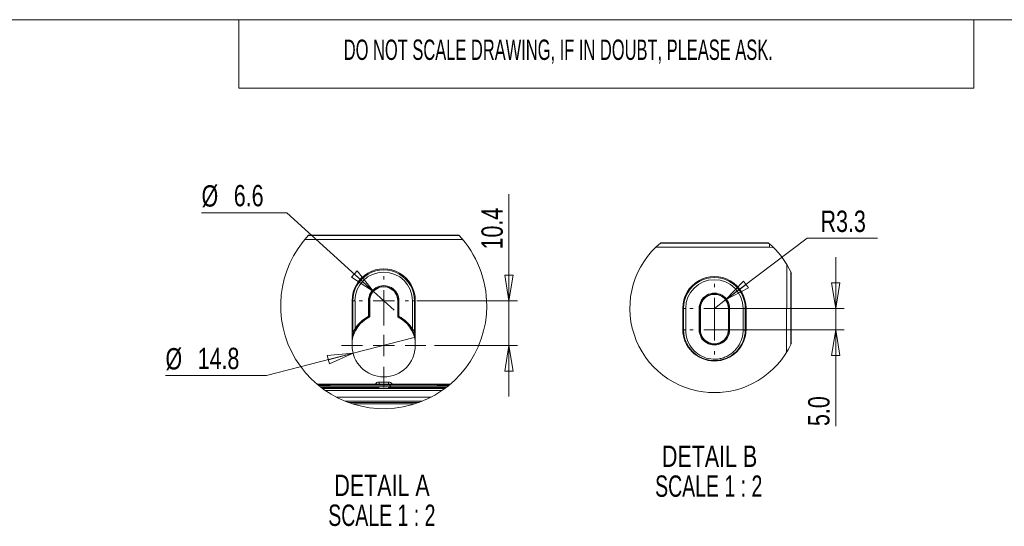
# Model space of a CAD drawing. Header units: millimetres. Extents: x 0 to 2100, y 0 to 1485.
# Tile 79 of 123: x 707 to 1283, y 1154 to 1450. Entities that reach past the tile are written whole.
import ezdxf

# ---------------------------------------------------------------- set-up
doc = ezdxf.new("R2010")
doc.units = ezdxf.units.MM
doc.header["$LTSCALE"] = 5
doc.styles.add('SLDTEXTSTYLE0', font='TXT', dxfattribs={"width": 0.605})
doc.styles.add('SLDTEXTSTYLE1', font='TXT', dxfattribs={"width": 0.75})
doc.styles.add('SLDTEXTSTYLE2', font='TXT', dxfattribs={"width": 0.681818})
doc.dimstyles.new('SLDDIMSTYLE3', dxfattribs={"dimtxt": 12.5, "dimasz": 15, "dimexe": 0, "dimexo": 0.0625, "dimgap": 3.125, "dimtad": 0, "dimtih": 1, "dimtoh": 1, "dimdec": 1, "dimlfac": 0.4, "dimrnd": 1e-09, "dimzin": 12, "dimdsep": 46, "dimtxsty": 'SLDTEXTSTYLE1', "dimblk1": 'NONE', "dimblk2": 'CLOSED', "dimsah": 1, "dimcen": 0, "dimadec": 0, "dimazin": 3, "dimtfac": 1, "dimtmove": 0, "dimatfit": 3, "dimldrblk": 'NONE', "dimfxl": 0, "dimfrac": 2, "dimtolj": 1, "dimtzin": 12, "dimarcsym": 0})
doc.dimstyles.new('SLDDIMSTYLE4', dxfattribs={"dimtxt": 12.5, "dimasz": 15, "dimexe": 0, "dimexo": 0.0625, "dimgap": 3.125, "dimtad": 1, "dimdec": 1, "dimlfac": 0.4, "dimrnd": 1e-09, "dimzin": 12, "dimdsep": 46, "dimtxsty": 'SLDTEXTSTYLE1', "dimblk1": 'CLOSED', "dimblk2": 'CLOSED', "dimsah": 1, "dimcen": 0.09, "dimadec": 0, "dimazin": 3, "dimtfac": 1, "dimtmove": 0, "dimatfit": 0, "dimldrblk": 'CLOSED', "dimfxl": 0, "dimfrac": 2, "dimtolj": 1, "dimtzin": 12, "dimarcsym": 0})
doc.dimstyles.new('SLDDIMSTYLE5', dxfattribs={"dimtxt": 12.5, "dimasz": 15, "dimexe": 0, "dimexo": 0.0625, "dimgap": 3.125, "dimtad": 0, "dimtih": 1, "dimtoh": 1, "dimdec": 1, "dimlfac": 0.4, "dimrnd": 1e-09, "dimzin": 12, "dimdsep": 46, "dimtxsty": 'SLDTEXTSTYLE1', "dimblk1": 'CLOSED', "dimblk2": 'CLOSED', "dimsah": 1, "dimcen": 0, "dimadec": 0, "dimazin": 3, "dimtfac": 1, "dimtofl": 0, "dimtmove": 0, "dimatfit": 3, "dimldrblk": 'CLOSED', "dimfxl": 0, "dimfrac": 2, "dimtolj": 1, "dimtzin": 12, "dimarcsym": 0})
doc.dimstyles.new('SLDDIMSTYLE6', dxfattribs={"dimtxt": 12.5, "dimasz": 15, "dimexe": 0, "dimexo": 0.0625, "dimgap": 3.125, "dimtad": 1, "dimdec": 1, "dimlfac": 0.4, "dimrnd": 1e-09, "dimzin": 4, "dimdsep": 46, "dimtxsty": 'SLDTEXTSTYLE1', "dimblk1": 'CLOSED', "dimblk2": 'CLOSED', "dimsah": 1, "dimcen": 0.09, "dimadec": 0, "dimazin": 1, "dimtfac": 1, "dimtmove": 0, "dimatfit": 0, "dimldrblk": 'CLOSED', "dimfxl": 0, "dimfrac": 2, "dimtolj": 1, "dimtzin": 12, "dimarcsym": 0})

# ---------------------------------------------------------------- blocks, each defined once
blk = doc.blocks.new('_CLOSED')
at = {"color": 0, "linetype": 'ByBlock', "lineweight": -2}
for p, q in [((-1, 0.166667), (0, 0)), ((-1, 0.166667), (-1, -0.166667)), ((0, 0), (-1, -0.166667)), ((0, 0), (-1, 0))]:
    blk.add_line(p, q, dxfattribs=at)
blk = doc.blocks.new('_D_19')
at = {"color": 7, "linetype": 'Continuous', "lineweight": 0}
for p, q in [((937.75, 1264.05), (901.98, 1254.81)), ((901.98, 1254.81), (851.29, 1241.73)), ((851.29, 1241.73), (792.18, 1241.73))]:
    blk.add_line(p, q, dxfattribs=at)
at = {"color": 7, "linetype": 'Continuous', "lineweight": 0, "xscale": 15, "yscale": 15, "rotation": 14.47393784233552}
blk.add_blockref('_CLOSED', (901.98, 1254.81, -328.13), dxfattribs=at)
at = {"color": 7, "linetype": 'Continuous', "lineweight": 0, "char_height": 12.5, "attachment_point": 1, "style": 'SLDTEXTSTYLE1'}
for s, insert in [('%%c', (792.18, 1257.84)), ('14.8', (811.03, 1258.03))]:
    blk.add_mtext(s, dxfattribs=dict(at, insert=insert))
blk = doc.blocks.new('_NONE')
blk = doc.blocks.new('_D_20')
at = {"color": 7, "linetype": 'Continuous', "lineweight": 0}
for p, q in [((863.17, 1337.01), (813.29, 1337.01)), ((913.79, 1291.02), (863.17, 1337.01)), ((925.94, 1279.98), (913.79, 1291.02))]:
    blk.add_line(p, q, dxfattribs=at)
at = {"color": 7, "linetype": 'Continuous', "lineweight": 0, "xscale": 15, "yscale": 15, "rotation": 317.7419402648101}
blk.add_blockref('_CLOSED', (913.79, 1291.02, -328.13), dxfattribs=at)
at = {"color": 7, "linetype": 'Continuous', "lineweight": 0, "char_height": 12.5, "attachment_point": 1, "style": 'SLDTEXTSTYLE1'}
for s, insert in [('%%c', (813.29, 1353.13)), ('6.6', (832.14, 1353.32))]:
    blk.add_mtext(s, dxfattribs=dict(at, insert=insert))
blk = doc.blocks.new('_D_21')
at = {"color": 7, "linetype": 'Continuous', "lineweight": 0}
for p, q in [((993.13, 1285.5), (993.13, 1347.88)), ((939.32, 1285.5), (998.13, 1285.5)), ((993.13, 1285.5), (993.13, 1259.43)), ((949.59, 1259.43), (998.13, 1259.43)), ((993.13, 1259.43), (993.13, 1229.43))]:
    blk.add_line(p, q, dxfattribs=at)
at = {"color": 7, "linetype": 'Continuous', "lineweight": 0, "xscale": 15, "yscale": 15}
for p, rotation in [((993.13, 1285.5, -328.13), 270.0000000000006), ((993.13, 1259.43, -328.13), 90.00000000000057)]:
    blk.add_blockref('_CLOSED', p, dxfattribs=dict(at, rotation=rotation))
at = {"color": 7, "linetype": 'Continuous', "lineweight": 0, "insert": (977.02, 1315.56), "char_height": 12.5, "attachment_point": 1, "rotation": 90, "style": 'SLDTEXTSTYLE1'}
blk.add_mtext('10.4', dxfattribs=at)
blk = doc.blocks.new('SW_NOTE_2')
at = {"color": 0, "linetype": 'Continuous', "lineweight": 0, "char_height": 12.5, "attachment_point": 2}
for s, insert, style in [('DETAIL A', (33.59, 16.11), 'SLDTEXTSTYLE1'), ('SCALE 1 : 2', (33.49, -1.39), 'SLDTEXTSTYLE2')]:
    blk.add_mtext(s, dxfattribs=dict(at, insert=insert, style=style))
blk = doc.blocks.new('SW_CENTERMARKSYMBOL_0')
at = {"color": 0, "linetype": 'Continuous', "lineweight": 0}
for p, q in [((0, 12.5), (0, 24.72)), ((0, 0), (0, 6.25)), ((-12.5, 0), (-24.72, 0)), ((0, 0), (-6.25, 0)), ((0, 0), (0, -6.25)), ((0, 0), (6.25, 0)), ((12.5, 0), (24.72, 0)), ((0, -12.5), (0, -24.72))]:
    blk.add_line(p, q, dxfattribs=at)
blk = doc.blocks.new('SW_CENTERMARKSYMBOL_1')
at = {"color": 0, "linetype": 'Continuous', "lineweight": 0}
for p, q in [((0, 12.5), (0, 14.46)), ((0, 0), (0, 6.25)), ((-12.5, 0), (-14.46, 0)), ((0, 0), (-6.25, 0)), ((0, 0), (0, -6.25)), ((0, 0), (6.25, 0)), ((12.5, 0), (14.46, 0)), ((0, -12.5), (0, -14.46))]:
    blk.add_line(p, q, dxfattribs=at)
blk = doc.blocks.new('_D_22')
at = {"color": 7, "linetype": 'Continuous', "lineweight": 0}
for p, q in [((1119.85, 1286.02), (1167.51, 1322.17)), ((1167.51, 1322.17), (1208.66, 1322.17)), ((1113.32, 1281.06), (1119.85, 1286.02))]:
    blk.add_line(p, q, dxfattribs=at)
at = {"color": 7, "linetype": 'Continuous', "lineweight": 0, "xscale": 15, "yscale": 15, "rotation": 217.1851930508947}
blk.add_blockref('_CLOSED', (1119.85, 1286.02, -328.13), dxfattribs=at)
at = {"color": 7, "linetype": 'Continuous', "lineweight": 0, "insert": (1175.44, 1338.29), "char_height": 12.5, "attachment_point": 1, "style": 'SLDTEXTSTYLE1'}
blk.add_mtext('R3.3', dxfattribs=at)
blk = doc.blocks.new('_D_23')
at = {"color": 7, "linetype": 'Continuous', "lineweight": 0}
for p, q in [((1184.26, 1281.06), (1184.26, 1311.06)), ((1118.32, 1281.06), (1189.26, 1281.06)), ((1184.26, 1268.56), (1184.26, 1281.06)), ((1118.32, 1268.56), (1189.26, 1268.56)), ((1184.26, 1268.56), (1184.26, 1212.23))]:
    blk.add_line(p, q, dxfattribs=at)
at = {"color": 7, "linetype": 'Continuous', "lineweight": 0, "xscale": 15, "yscale": 15}
for p, rotation in [((1184.26, 1281.06, -328.13), 270.0000000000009), ((1184.26, 1268.56, -328.13), 90.00000000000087)]:
    blk.add_blockref('_CLOSED', p, dxfattribs=dict(at, rotation=rotation))
at = {"color": 7, "linetype": 'Continuous', "lineweight": 0, "insert": (1168.15, 1212.23), "char_height": 12.5, "attachment_point": 1, "rotation": 90, "style": 'SLDTEXTSTYLE1'}
blk.add_mtext('5.0', dxfattribs=at)
blk = doc.blocks.new('SW_NOTE_3')
at = {"color": 0, "linetype": 'Continuous', "lineweight": 0, "char_height": 12.5, "attachment_point": 2}
for s, insert, style in [('DETAIL B', (32.62, 16.11), 'SLDTEXTSTYLE1'), ('SCALE 1 : 2', (32.11, -1.39), 'SLDTEXTSTYLE2')]:
    blk.add_mtext(s, dxfattribs=dict(at, insert=insert, style=style))
blk = doc.blocks.new('SW_CENTERMARKSYMBOL_2')
at = {"color": 0, "linetype": 'Continuous', "lineweight": 0}
for p, q in [((0, 12.5), (0, 14.46)), ((0, 0), (0, 6.25)), ((-12.5, 0), (-14.46, 0)), ((0, 0), (-6.25, 0)), ((0, 0), (0, -6.25)), ((0, 0), (6.25, 0)), ((12.5, 0), (14.46, 0)), ((0, -12.5), (0, -14.46))]:
    blk.add_line(p, q, dxfattribs=at)
blk = doc.blocks.new('SW_CENTERMARKSYMBOL_3')
at = {"color": 0, "linetype": 'Continuous', "lineweight": 0}
for p, q in [((0, 12.5), (0, 14.46)), ((0, 0), (0, 6.25)), ((-12.5, 0), (-14.46, 0)), ((0, 0), (-6.25, 0)), ((0, 0), (0, -6.25)), ((0, 0), (6.25, 0)), ((12.5, 0), (14.46, 0)), ((0, -12.5), (0, -14.46))]:
    blk.add_line(p, q, dxfattribs=at)

msp = doc.modelspace()

# ---------------------------------------------------------------- linework, layer by layer
at = {"color": 7, "linetype": 'Continuous', "lineweight": 0}
for p, q in [((2065, 1450), (35, 1450)), ((835, 1450), (835, 1410)), ((1265, 1450), (1265, 1410)), ((1265, 1410), (835, 1410))]:
    msp.add_line(p, q, dxfattribs=at)
at = {"color": 7, "linetype": 'Continuous', "lineweight": 15}
for p, q in [((966.06, 1321.35), (873.66, 1321.35)), ((875.76, 1323.72), (963.97, 1323.72)), ((963.77, 1323.93), (875.95, 1323.93)), ((1081.7, 1319.28), (1144.93, 1319.28)), ((1144.68, 1319.49), (1081.95, 1319.49)), ((1145.61, 1316.91), (1079.05, 1316.91)), ((1145.61, 1316.91), (1145.61, 1318.71)), ((1155.58, 1255.52), (1155.6, 1306.9)), ((1158.1, 1302.24), (1158.08, 1260.17)), ((1158.32, 1260.68), (1158.32, 1301.77)), ((901.38, 1285.67), (901.39, 1259.42)), ((901.8, 1285.5), (901.81, 1272.86)), ((901.8, 1285.5), (901.81, 1285.5)), ((901.81, 1272.86), (901.81, 1285.5)), ((901.81, 1285.5), (903.06, 1285.5)), ((903.06, 1285.5), (903.06, 1268.96)), ((910.96, 1276.49), (910.96, 1285.5)), ((910.96, 1285.5), (911.46, 1285.5)), ((911.46, 1285.5), (911.46, 1276.49)), ((911.66, 1285.5), (911.46, 1285.5)), ((911.66, 1276.37), (911.66, 1285.5)), ((928.07, 1285.5), (928.07, 1276.37)), ((928.07, 1285.5), (928.27, 1285.5)), ((928.27, 1276.49), (928.27, 1285.5)), ((928.77, 1285.5), (928.27, 1285.5)), ((928.77, 1285.5), (928.77, 1276.49)), ((936.67, 1285.5), (937.92, 1285.5)), ((936.67, 1268.96), (936.67, 1285.5)), ((937.92, 1272.86), (937.93, 1285.5)), ((937.92, 1285.5), (937.92, 1272.86)), ((937.93, 1285.5), (937.92, 1285.5)), ((938.34, 1259.42), (938.35, 1285.67)), ((1094.83, 1281.23), (1094.84, 1268.73)), ((1095.25, 1281.06), (1095.26, 1268.56)), ((1095.25, 1281.06), (1095.26, 1281.06)), ((1095.26, 1268.56), (1095.26, 1281.06)), ((1095.26, 1281.06), (1096.51, 1281.06)), ((1096.51, 1281.06), (1096.51, 1268.56)), ((1104.41, 1268.56), (1104.41, 1281.06)), ((1104.41, 1281.06), (1104.91, 1281.06)), ((1104.91, 1281.06), (1104.91, 1268.56)), ((1105.11, 1281.06), (1104.91, 1281.06)), ((1105.11, 1268.56), (1105.11, 1281.06)), ((1121.52, 1281.06), (1121.52, 1268.56)), ((1121.52, 1281.06), (1121.72, 1281.06)), ((1121.72, 1268.56), (1121.72, 1281.06)), ((1121.72, 1281.06), (1122.22, 1281.06)), ((1122.22, 1281.06), (1122.22, 1268.56)), ((1130.12, 1268.56), (1130.12, 1281.06)), ((1130.12, 1281.06), (1131.37, 1281.06)), ((1131.37, 1268.56), (1131.38, 1281.06)), ((1131.37, 1281.06), (1131.37, 1268.56)), ((1131.38, 1281.06), (1131.37, 1281.06)), ((1131.8, 1268.73), (1131.8, 1281.23)), ((910.96, 1276.49), (911.46, 1276.49)), ((911.46, 1276.49), (911.66, 1276.37)), ((928.07, 1276.37), (928.27, 1276.49)), ((928.27, 1276.49), (928.77, 1276.49)), ((1095.26, 1268.56), (1095.26, 1268.42)), ((1095.26, 1268.56), (1096.51, 1268.56)), ((1095.26, 1268.56), (1095.26, 1268.56)), ((1104.41, 1268.56), (1104.91, 1268.56)), ((1105.11, 1268.56), (1104.91, 1268.56)), ((1121.52, 1268.56), (1121.72, 1268.56)), ((1121.72, 1268.56), (1122.22, 1268.56)), ((1130.12, 1268.56), (1131.37, 1268.56)), ((1131.37, 1268.42), (1131.37, 1268.56)), ((1131.37, 1268.56), (1131.37, 1268.56)), ((881.5, 1236.17), (882.97, 1236.14)), ((887.77, 1236.17), (882.7, 1236.24)), ((882.93, 1235.13), (882.8, 1235.12)), ((882.93, 1235.03), (887.82, 1235.1)), ((916.81, 1234.45), (917.01, 1234.46)), ((916.84, 1234.36), (916.84, 1234.36)), ((916.86, 1234.64), (916.86, 1234.64)), ((916.91, 1236.31), (917.1, 1236.33)), ((916.94, 1236.22), (916.94, 1236.22)), ((917.01, 1234.46), (917, 1234.37)), ((917.02, 1234.75), (917.02, 1234.66)), ((917.04, 1235.03), (917.03, 1234.94)), ((917.1, 1236.33), (917.1, 1236.23)), ((917.12, 1236.61), (917.11, 1236.52)), ((917.13, 1236.77), (917.13, 1237.95)), ((917.13, 1237.95), (922.6, 1237.95)), ((917.13, 1236.77), (917.13, 1236.75)), ((922.6, 1236.77), (917.13, 1236.77)), ((922.6, 1236.77), (922.6, 1237.95)), ((922.6, 1236.75), (922.6, 1236.77)), ((922.61, 1236.52), (922.61, 1236.61)), ((922.63, 1236.23), (922.62, 1236.33)), ((922.7, 1234.94), (922.69, 1235.03)), ((922.77, 1236.75), (922.7, 1236.75)), ((922.71, 1234.66), (922.71, 1234.75)), ((922.73, 1234.37), (922.72, 1234.46)), ((951.91, 1235.1), (956.8, 1235.03)), ((957.03, 1236.24), (951.96, 1236.17)), ((956.75, 1236.14), (958.23, 1236.17)), ((956.93, 1235.12), (956.8, 1235.13)), ((899.13, 1226.06), (940.59, 1226.06)), ((940.54, 1226.04), (899.18, 1226.04)), ((901.72, 1225.18), (938.01, 1225.18))]:
    msp.add_line(p, q, dxfattribs=at)
at = {"color": 8, "linetype": 'Continuous', "lineweight": 15}
for p, q in [((901.39, 1265.19), (902.12, 1267.12)), ((937.61, 1267.12), (938.34, 1265.19)), ((917, 1234.37), (916.84, 1234.36)), ((917.02, 1234.66), (916.86, 1234.65)), ((917.03, 1234.94), (916.87, 1234.93)), ((922.76, 1236.51), (922.61, 1236.52)), ((922.78, 1236.23), (922.63, 1236.23)), ((923.05, 1234.92), (922.7, 1234.94)), ((923.11, 1234.64), (922.71, 1234.66)), ((923.15, 1234.35), (922.73, 1234.37)), ((1109.92, 1231.88), (1116.71, 1231.88))]:
    msp.add_line(p, q, dxfattribs=at)
at = {"color": 7, "linetype": 'Continuous', "lineweight": 15, "flags": 128}
for points in [[(1147.88, 1316.61), (1147.56, 1316.71), (1145.61, 1316.91)], [(910.96, 1276.49), (911, 1276.41), (911.04, 1276.33), (911.08, 1276.25), (911.12, 1276.18), (911.15, 1276.13), (911.17, 1276.09), (911.18, 1276.06), (911.19, 1276.05)], [(928.54, 1276.05), (928.55, 1276.06), (928.56, 1276.09), (928.58, 1276.13), (928.61, 1276.18), (928.64, 1276.25), (928.68, 1276.33), (928.73, 1276.41), (928.77, 1276.49)], [(903.06, 1268.96), (903.14, 1268.91), (903.22, 1268.86), (903.3, 1268.82), (903.36, 1268.78), (903.42, 1268.75), (903.46, 1268.73), (903.48, 1268.71), (903.49, 1268.71)], [(936.24, 1268.71), (936.25, 1268.71), (936.27, 1268.73), (936.31, 1268.75), (936.36, 1268.78), (936.43, 1268.82), (936.5, 1268.86), (936.59, 1268.91), (936.67, 1268.96)], [(1095.26, 1268.42), (1095.29, 1268.42), (1095.36, 1268.42), (1095.47, 1268.42), (1095.63, 1268.42), (1095.82, 1268.43), (1096.03, 1268.43), (1096.27, 1268.43), (1096.51, 1268.43)], [(1130.12, 1268.43), (1130.36, 1268.43), (1130.6, 1268.43), (1130.81, 1268.43), (1131, 1268.42), (1131.16, 1268.42), (1131.27, 1268.42), (1131.35, 1268.42), (1131.37, 1268.42)], [(914.73, 1236.73), (902.37, 1236.72), (890.17, 1236.7), (880.89, 1236.68)], [(880.94, 1236.64), (882.47, 1236.64), (894.84, 1236.67), (907.5, 1236.69)], [(882.86, 1236.38), (881.28, 1236.38), (881.25, 1236.38)], [(909.36, 1236.44), (900.31, 1236.43), (891.44, 1236.41), (882.86, 1236.38)], [(883.11, 1234.89), (891.4, 1234.86), (900.24, 1234.84), (909.28, 1234.82)], [(907.38, 1234.58), (894.78, 1234.6), (883.45, 1234.62)], [(883.51, 1234.58), (887.38, 1234.57), (898.12, 1234.55), (909.02, 1234.54)], [(907.56, 1234.3), (893.75, 1234.31), (883.84, 1234.33)], [(887.25, 1236.36), (893.73, 1236.38), (900.37, 1236.39), (907.12, 1236.4)], [(907.03, 1234.87), (900.32, 1234.88), (893.72, 1234.89), (887.28, 1234.91)], [(898.8, 1236.13), (897.27, 1236.13), (895.68, 1236.13), (894.1, 1236.13), (892.56, 1236.13), (891.11, 1236.14), (889.81, 1236.15), (888.68, 1236.16), (887.77, 1236.17)], [(887.82, 1235.1), (888.72, 1235.11), (889.84, 1235.12), (891.14, 1235.13), (892.58, 1235.14), (894.11, 1235.14), (895.68, 1235.14), (897.26, 1235.14), (898.79, 1235.14)], [(898.79, 1235.14), (902.38, 1235.13), (906.04, 1235.12), (909.75, 1235.11)], [(909.8, 1236.16), (906.08, 1236.15), (902.41, 1236.14), (898.8, 1236.13)], [(922.61, 1236.61), (922.84, 1236.59), (922.86, 1236.59)], [(958.84, 1236.68), (949.56, 1236.7), (937.36, 1236.72), (925, 1236.73)], [(940.92, 1236.13), (937.32, 1236.14), (933.65, 1236.15), (929.93, 1236.16)], [(929.98, 1235.11), (933.69, 1235.12), (937.35, 1235.13), (940.94, 1235.14)], [(956.87, 1236.38), (948.28, 1236.41), (939.42, 1236.43), (930.37, 1236.44)], [(930.45, 1234.82), (939.48, 1234.84), (948.33, 1234.86), (956.62, 1234.89)], [(930.7, 1234.54), (941.61, 1234.55), (952.35, 1234.57), (956.22, 1234.58)], [(955.88, 1234.33), (945.98, 1234.31), (932.17, 1234.3)], [(932.23, 1236.69), (944.88, 1236.67), (957.26, 1236.64), (958.79, 1236.64)], [(956.28, 1234.62), (944.95, 1234.6), (932.35, 1234.58)], [(932.61, 1236.4), (939.36, 1236.39), (945.99, 1236.38), (952.47, 1236.36)], [(952.44, 1234.91), (946, 1234.89), (939.41, 1234.88), (932.7, 1234.87)], [(951.96, 1236.17), (951.05, 1236.16), (949.92, 1236.15), (948.61, 1236.14), (947.17, 1236.13), (945.63, 1236.13), (944.04, 1236.13), (942.46, 1236.13), (940.92, 1236.13)], [(940.94, 1235.14), (942.47, 1235.14), (944.04, 1235.14), (945.62, 1235.14), (947.15, 1235.14), (948.59, 1235.13), (949.88, 1235.12), (951, 1235.11), (951.91, 1235.1)], [(956.7, 1235.2), (956.81, 1235.2), (957.03, 1235.21)], [(958.48, 1236.38), (958.44, 1236.38), (956.87, 1236.38)]]:
    msp.add_lwpolyline(points, dxfattribs=at)
at = {"color": 8, "linetype": 'Continuous', "lineweight": 15, "flags": 128}
for points in [[(881.51, 1236.28), (881.49, 1236.29), (881.74, 1236.3), (882.31, 1236.32), (882.62, 1236.32)], [(882.59, 1236.06), (882.77, 1236.12), (882.97, 1236.14)], [(882.96, 1235), (882.96, 1235), (883.14, 1234.94)], [(882.97, 1236.14), (883.64, 1236.13), (884.05, 1236.12), (884.19, 1236.1), (884.16, 1236.1)], [(883.68, 1235.19), (884, 1235.18), (884.14, 1235.17), (884.13, 1235.16)], [(916.73, 1234.34), (916.77, 1234.35), (917, 1234.37)], [(916.82, 1236.2), (916.86, 1236.21), (917.1, 1236.23)], [(922.7, 1234.94), (922.93, 1234.92), (922.94, 1234.92)], [(955.54, 1236.1), (955.54, 1236.1), (955.67, 1236.12), (956.08, 1236.13), (956.75, 1236.14)], [(955.61, 1235.16), (955.59, 1235.17), (955.73, 1235.18), (956.14, 1235.19), (956.7, 1235.2)], [(956.59, 1234.94), (956.77, 1235), (956.77, 1235)], [(956.75, 1236.14), (956.96, 1236.12), (957.14, 1236.06)]]:
    msp.add_lwpolyline(points, dxfattribs=at)
at = {"color": 7, "linetype": 'Continuous', "lineweight": 0}
for centre, radius, start, end in [((919.86, 1282.65), 60.27, 136.76718, 0.00002), ((919.86, 1282.65), 60.27, 359.99999, 43.23286), ((1113.32, 1281.23), 49.47, 129.34344, 335.46009), ((1113.32, 1281.23), 49.47, 24.54002, 50.65649)]:
    msp.add_arc(centre, radius, start, end, dxfattribs=at)
at = {"color": 7, "linetype": 'Continuous', "lineweight": 15}
for centre, radius, start, end in [((919.86, 1285.68), 18.49, 359.97378, 180.02622), ((919.86, 1285.51), 18.06, 359.97372, 180.02628), ((919.86, 1285.5), 18.06, 359.99991, 180.00009), ((919.86, 1285.5), 16.81, 0.00011, 179.99989), ((1113.32, 1281.24), 18.49, 359.9738, 180.0262), ((1113.32, 1281.07), 18.06, 359.97373, 180.02627), ((1113.32, 1281.06), 18.06, 359.99991, 180.00009), ((1113.32, 1281.06), 16.81, 0.0001, 179.9999), ((919.86, 1285.5), 8.91, 359.99995, 180.00005), ((919.86, 1285.5), 8.41, 0.0001, 179.9999), ((919.86, 1285.5), 8.21, 359.99981, 180.00019), ((1113.32, 1281.06), 8.91, 359.99994, 180.00006), ((1113.32, 1281.06), 8.41, 0.00011, 179.99989), ((1113.32, 1281.06), 8.21, 359.99983, 180.00017), ((919.86, 1259.25), 18.71, 116.95579, 170.96956), ((919.86, 1259.25), 19.41, 117.32007, 149.99278), ((919.86, 1259.25), 18.91, 117.32007, 149.9928), ((910.96, 1276.49), 0.5, 297.31117, 0.00806), ((928.77, 1276.49), 0.5, 179.99194, 242.68883), ((919.86, 1259.25), 18.71, 9.03064, 63.04401), ((919.86, 1259.25), 18.91, 30.0072, 62.67993), ((919.86, 1259.25), 19.41, 30.0072, 62.67993), ((1345.41, 1273.04), 443.6, 180.02248, 180.70793), ((494.32, 1273.04), 443.6, 359.29207, 359.97752), ((1113.32, 1268.74), 18.48, 180.02613, 359.97387), ((1112.7, 1268.56), 17.44, 179.99259, 180.45097), ((1113.32, 1268.57), 18.06, 180.46905, 359.53095), ((1113.9, 1268.56), 17.39, 180.00797, 180.4358), ((1113.32, 1268.56), 8.91, 179.99996, 0.00004), ((1113.32, 1268.56), 8.41, 180.00011, 359.99989), ((1113.32, 1268.56), 8.21, 179.99983, 0.00017), ((1115.05, 1268.55), 15.07, 359.53133, 0.02491), ((1113.93, 1268.56), 17.44, 359.54903, 0.00741), ((919.86, 1259.43), 18.47, 180.02628, 359.97372), ((882.63, 1255), 18.76, 266.56674, 270.21822), ((881.62, 1302.41), 66.36, 270.01908, 272.19593), ((888.02, 832.5), 403.86, 90.10923, 90.76635), ((881.99, 1168.24), 66.97, 88.55725, 89.40194), ((883, 1253.07), 17.95, 269.77111, 273.61726), ((887.92, 1619.23), 384.32, 269.27131, 269.90452), ((922.71, 1233.5), 1.25, 65.48266, 89.9716), ((922.72, 1233.21), 1.25, 65.52715, 89.96886), ((951.8, 1619.23), 384.32, 270.09548, 270.72869), ((951.14, 738.93), 497.43, 89.38381, 89.84608), ((957.86, 1287.29), 51.24, 267.4133, 270.25443), ((956.78, 1255.63), 20.51, 266.73371, 270.05151), ((957.17, 1251.69), 15.44, 269.47045, 273.98406)]:
    msp.add_arc(centre, radius, start, end, dxfattribs=at)
at = {"color": 8, "linetype": 'Continuous', "lineweight": 15}
for centre, radius, start, end in [((887.2, 1236.04), 0.32, 23.73604, 80.00598), ((887.81, 1234.12), 0.984, 53.47605, 89.33867), ((898.89, 1234.77), 0.385, 106.35789, 162.79421), ((906.84, 1236.14), 0.385, 2.33729, 43.65137), ((907.1, 1236.44), 0.468, 0.76096, 32.93801), ((910.17, 1234.36), 1.01, 152.38201, 182.71041), ((910.36, 1234.63), 0.771, 141.48265, 182.70397), ((917.13, 1235.45), 2.5, 90.00744, 148.93321), ((922.6, 1235.45), 2.5, 31.04997, 89.99483), ((929.37, 1234.63), 0.772, 357.29049, 38.51626), ((929.56, 1234.36), 1.01, 357.28568, 27.61589), ((932.62, 1236.44), 0.468, 147.06199, 179.23904), ((932.89, 1236.14), 0.385, 136.34863, 177.66271), ((940.83, 1234.77), 0.385, 17.20579, 73.64211), ((951.92, 1234.12), 0.984, 90.66133, 126.52395), ((952.53, 1236.04), 0.32, 99.99402, 156.26396), ((956.77, 1215.49), 20.84, 85.94864, 90.78151)]:
    msp.add_arc(centre, radius, start, end, dxfattribs=at)
at = {"color": 7, "linetype": 'Continuous', "lineweight": 15}
for points, knots in [([(911.38, 1275.93), (911.38, 1275.93), (911.37, 1275.94), (911.31, 1275.97), (911.24, 1276.01), (911.19, 1276.05), (911.19, 1276.05)], [0, 0, 0, 0, 0.0435537, 0.2174392, 0.9128705, 1, 1, 1, 1]), ([(911.66, 1276.37), (911.65, 1276.32), (911.64, 1276.2), (911.55, 1276.05), (911.46, 1275.97), (911.4, 1275.93), (911.38, 1275.93)], [0, 0, 0, 0, 0.3064595, 0.6129741, 0.9194479, 1, 1, 1, 1]), ([(928.34, 1275.93), (928.3, 1275.96), (928.2, 1276.02), (928.11, 1276.16), (928.07, 1276.29), (928.07, 1276.36), (928.07, 1276.37)], [0, 0, 0, 0, 0.306473, 0.612962, 0.919535, 1, 1, 1, 1]), ([(928.54, 1276.05), (928.54, 1276.05), (928.52, 1276.04), (928.46, 1276), (928.4, 1275.96), (928.35, 1275.93), (928.34, 1275.93)], [0, 0, 0, 0, 0.043562, 0.217306, 0.912718, 1, 1, 1, 1]), ([(901.84, 1267.56), (901.85, 1267.57), (901.89, 1267.62), (902.04, 1267.8), (902.34, 1268.17), (902.7, 1268.59), (902.97, 1268.87), (903.06, 1268.96)], [0, 0, 0, 0, 0.034484, 0.105577, 0.368392, 0.800923, 1, 1, 1, 1]), ([(902.12, 1267.12), (902.07, 1267.14), (901.98, 1267.2), (901.89, 1267.33), (901.85, 1267.46), (901.84, 1267.53), (901.84, 1267.56)], [0, 0, 0, 0, 0.29145, 0.58256, 0.877019, 1, 1, 1, 1]), ([(902.65, 1267.15), (902.66, 1267.15), (902.68, 1267.17), (902.71, 1267.21), (902.73, 1267.25), (902.75, 1267.27), (902.75, 1267.28), (902.76, 1267.3), (902.8, 1267.38), (902.83, 1267.44), (902.86, 1267.5)], [0, 0, 0, 0, 0.046337, 0.218294, 0.330168, 0.373835, 0.401687, 0.437741, 0.563877, 1, 1, 1, 1]), ([(903.49, 1268.71), (903.33, 1268.43), (903.12, 1268.04), (902.93, 1267.65), (902.88, 1267.54)], [0, 0, 0, 0, 0.732646, 1, 1, 1, 1]), ([(936.79, 1267.67), (936.76, 1267.74), (936.61, 1268.05), (936.42, 1268.39), (936.26, 1268.67), (936.24, 1268.71)], [0, 0, 0, 0, 0.178001, 0.882048, 1, 1, 1, 1]), ([(936.67, 1268.96), (936.81, 1268.81), (937.08, 1268.52), (937.44, 1268.1), (937.69, 1267.8), (937.83, 1267.62), (937.87, 1267.57), (937.89, 1267.56)], [0, 0, 0, 0, 0.336615, 0.631613, 0.894425, 0.965517, 1, 1, 1, 1]), ([(936.87, 1267.5), (936.9, 1267.42), (936.94, 1267.34), (936.99, 1267.26), (937.01, 1267.21), (937.05, 1267.18), (937.07, 1267.15)], [0, 0, 0, 0, 0.609938, 0.649978, 0.718335, 1, 1, 1, 1]), ([(937.89, 1267.56), (937.88, 1267.5), (937.87, 1267.38), (937.78, 1267.24), (937.68, 1267.15), (937.62, 1267.12), (937.61, 1267.12)], [0, 0, 0, 0, 0.3115906, 0.6238881, 0.9224666, 1, 1, 1, 1]), ([(1096.51, 1268.43), (1096.59, 1267.29), (1096.79, 1264.23), (1098.67, 1259.52), (1102.33, 1255.13), (1107.14, 1252.21), (1111.67, 1251.23), (1115.3, 1251.37), (1117.97, 1251.93), (1120.54, 1252.93), (1122.96, 1254.37), (1125.91, 1256.88), (1128.58, 1260.73), (1129.95, 1265.08), (1130.08, 1267.6), (1130.12, 1268.43)], [0, 0, 0, 0, 0.064296, 0.173369, 0.279762, 0.383223, 0.485906, 0.536701, 0.587842, 0.639673, 0.692304, 0.746538, 0.857393, 0.952716, 1, 1, 1, 1]), ([(902.65, 1267.15), (902.64, 1267.14), (902.6, 1267.09), (902.5, 1267.06), (902.38, 1267.04), (902.25, 1267.06), (902.16, 1267.1), (902.12, 1267.12)], [0, 0, 0, 0, 0.092056, 0.309606, 0.52182, 0.751822, 1, 1, 1, 1]), ([(937.08, 1267.16), (937.09, 1267.14), (937.13, 1267.09), (937.22, 1267.06), (937.35, 1267.04), (937.48, 1267.06), (937.57, 1267.1), (937.61, 1267.12)], [0, 0, 0, 0, 0.095543, 0.312258, 0.523656, 0.752775, 1, 1, 1, 1]), ([(881.71, 1235.99), (882.69, 1236), (886.3, 1236.03), (892.8, 1236.07), (901.39, 1236.1), (910.49, 1236.12), (916.71, 1236.13), (919.86, 1236.13)], [0, 0, 0, 0, 0.077193, 0.284013, 0.511015, 0.752012, 1, 1, 1, 1]), ([(957.11, 1235.27), (955.47, 1235.26), (951.1, 1235.22), (943.77, 1235.19), (934.96, 1235.16), (924.94, 1235.14), (914.78, 1235.14), (904.76, 1235.16), (895.95, 1235.19), (888.62, 1235.22), (884.25, 1235.26), (882.62, 1235.27)], [0, 0, 0, 0, 0.065878, 0.17603, 0.295445, 0.420629, 0.579492, 0.704656, 0.824053, 0.934185, 1, 1, 1, 1]), ([(883.9, 1234.29), (884.24, 1234.29), (889.02, 1234.27), (898.31, 1234.26), (911.66, 1234.25), (924.94, 1234.25), (938.18, 1234.26), (948.48, 1234.27), (954.39, 1234.28), (955.83, 1234.29)], [0, 0, 0, 0, 0.014036, 0.199632, 0.38742, 0.570723, 0.753539, 0.939825, 1, 1, 1, 1]), ([(954.11, 1233.05), (953.46, 1233.05), (948.43, 1233.04), (938.87, 1233.03), (925.38, 1233.02), (911.88, 1233.02), (898.61, 1233.03), (889.92, 1233.05), (885.62, 1233.05)], [0, 0, 0, 0, 0.028259, 0.220422, 0.418765, 0.619162, 0.81168, 1, 1, 1, 1]), ([(916.87, 1234.93), (916.73, 1234.93), (916.1, 1234.89), (914.71, 1234.89), (912.55, 1234.87), (909.91, 1234.87), (908.01, 1234.87), (907.03, 1234.87)], [0, 0, 0, 0, 0.04248, 0.193969, 0.422097, 0.701453, 1, 1, 1, 1]), ([(907.12, 1236.4), (908.18, 1236.4), (910.14, 1236.4), (912.83, 1236.4), (914.93, 1236.37), (916.3, 1236.37), (916.94, 1236.34), (917.1, 1236.33)], [0, 0, 0, 0, 0.317342, 0.5886, 0.808077, 0.950716, 1, 1, 1, 1]), ([(916.86, 1234.65), (916.76, 1234.64), (916.2, 1234.61), (914.92, 1234.61), (912.83, 1234.59), (910.23, 1234.58), (908.35, 1234.58), (907.38, 1234.58)], [0, 0, 0, 0, 0.031011, 0.177111, 0.405463, 0.690647, 1, 1, 1, 1]), ([(907.5, 1236.69), (908.43, 1236.69), (910.27, 1236.69), (912.84, 1236.68), (914.95, 1236.66), (916.32, 1236.66), (916.96, 1236.62), (917.12, 1236.61)], [0, 0, 0, 0, 0.2917713, 0.5732296, 0.8009136, 0.9488724, 1, 1, 1, 1]), ([(916.84, 1234.36), (916.76, 1234.36), (916.25, 1234.33), (915.02, 1234.33), (912.98, 1234.3), (910.41, 1234.3), (908.54, 1234.3), (907.56, 1234.3)], [0, 0, 0, 0, 0.024951, 0.167803, 0.396134, 0.684537, 1, 1, 1, 1]), ([(909.02, 1234.54), (909.41, 1234.54), (910.71, 1234.54), (912.73, 1234.53), (914.84, 1234.51), (916.21, 1234.51), (916.84, 1234.47), (917.01, 1234.46)], [0, 0, 0, 0, 0.146384, 0.485798, 0.760163, 0.938391, 1, 1, 1, 1]), ([(909.28, 1234.82), (909.59, 1234.82), (910.8, 1234.82), (912.74, 1234.82), (914.85, 1234.79), (916.22, 1234.79), (916.86, 1234.76), (917.02, 1234.75)], [0, 0, 0, 0, 0.1201731, 0.4700317, 0.7528136, 0.9365011, 1, 1, 1, 1]), ([(916.89, 1236.51), (916.68, 1236.5), (915.91, 1236.47), (914.34, 1236.47), (912.03, 1236.45), (910.3, 1236.45), (909.36, 1236.44)], [0, 0, 0, 0, 0.083962, 0.308282, 0.625686, 1, 1, 1, 1]), ([(909.75, 1235.11), (909.91, 1235.11), (910.97, 1235.11), (912.76, 1235.1), (914.87, 1235.08), (916.24, 1235.08), (916.87, 1235.04), (917.04, 1235.03)], [0, 0, 0, 0, 0.064646, 0.436628, 0.737243, 0.932497, 1, 1, 1, 1]), ([(916.94, 1236.22), (916.77, 1236.22), (916.08, 1236.19), (914.63, 1236.18), (912.42, 1236.16), (910.73, 1236.16), (909.8, 1236.16)], [0, 0, 0, 0, 0.070477, 0.289231, 0.611294, 1, 1, 1, 1]), ([(916.86, 1236.74), (916.77, 1236.74), (916.46, 1236.74), (915.9, 1236.74), (915.29, 1236.73), (914.88, 1236.73), (914.73, 1236.73)], [0, 0, 0, 0, 0.1334211, 0.4270253, 0.7904285, 1, 1, 1, 1]), ([(917.03, 1236.75), (917.03, 1236.75), (917.04, 1236.75), (916.92, 1236.74), (916.89, 1236.74), (916.86, 1236.74)], [0, 0, 0, 0, 0.005519, 0.168773, 1, 1, 1, 1]), ([(916.95, 1236.51), (916.95, 1236.51), (916.93, 1236.51), (916.91, 1236.51), (916.89, 1236.5)], [0, 0, 0, 0, 0.049257, 1, 1, 1, 1]), ([(919.86, 1236.13), (923.02, 1236.13), (929.24, 1236.12), (938.35, 1236.1), (946.93, 1236.07), (953.43, 1236.03), (957.04, 1236), (958.02, 1235.99)], [0, 0, 0, 0, 0.248019, 0.489048, 0.716141, 0.923033, 1, 1, 1, 1]), ([(922.61, 1236.61), (922.76, 1236.62), (923.37, 1236.66), (924.7, 1236.66), (926.78, 1236.68), (929.38, 1236.69), (931.25, 1236.69), (932.23, 1236.69)], [0, 0, 0, 0, 0.0471723, 0.1907756, 0.4151944, 0.6956605, 1, 1, 1, 1]), ([(922.62, 1236.33), (922.82, 1236.34), (923.5, 1236.37), (924.94, 1236.38), (927.09, 1236.4), (929.74, 1236.41), (931.63, 1236.4), (932.61, 1236.4)], [0, 0, 0, 0, 0.057737, 0.206732, 0.431095, 0.706051, 1, 1, 1, 1]), ([(930.37, 1236.44), (930.06, 1236.44), (928.84, 1236.45), (926.9, 1236.45), (924.79, 1236.48), (923.47, 1236.47), (922.88, 1236.51), (922.76, 1236.51)], [0, 0, 0, 0, 0.123167, 0.479773, 0.767832, 0.954996, 1, 1, 1, 1]), ([(925, 1236.73), (924.72, 1236.73), (924.21, 1236.73), (923.52, 1236.74), (923.05, 1236.74), (922.82, 1236.75), (922.77, 1236.75)], [0, 0, 0, 0, 0.369019, 0.691281, 0.930002, 1, 1, 1, 1]), ([(929.93, 1236.16), (929.77, 1236.16), (928.7, 1236.16), (926.91, 1236.16), (924.8, 1236.19), (923.48, 1236.19), (922.89, 1236.22), (922.78, 1236.23)], [0, 0, 0, 0, 0.066617, 0.44626, 0.75289, 0.952104, 1, 1, 1, 1]), ([(923.05, 1234.92), (923, 1234.92), (922.93, 1234.92), (922.86, 1234.93), (922.85, 1234.93)], [0, 0, 0, 0, 0.8067597, 1, 1, 1, 1]), ([(923.11, 1234.63), (923.05, 1234.64), (922.97, 1234.64), (922.89, 1234.64), (922.87, 1234.64)], [0, 0, 0, 0, 0.785173, 1, 1, 1, 1]), ([(923.15, 1234.35), (923.08, 1234.35), (922.99, 1234.35), (922.9, 1234.36), (922.88, 1234.36)], [0, 0, 0, 0, 0.814955, 1, 1, 1, 1]), ([(932.7, 1234.87), (931.64, 1234.87), (929.67, 1234.87), (926.98, 1234.87), (924.87, 1234.9), (923.62, 1234.89), (923.1, 1234.92), (923.05, 1234.92)], [0, 0, 0, 0, 0.329674, 0.610721, 0.837928, 0.985619, 1, 1, 1, 1]), ([(923.09, 1236.14), (923.12, 1236.13), (923.25, 1236.08), (923.48, 1235.92), (923.73, 1235.62), (923.87, 1235.29), (923.86, 1235.08), (923.86, 1235.02)], [0, 0, 0, 0, 0.055833, 0.288096, 0.564934, 0.86922, 1, 1, 1, 1]), ([(932.35, 1234.58), (931.41, 1234.58), (929.57, 1234.58), (926.99, 1234.59), (924.89, 1234.61), (923.65, 1234.61), (923.14, 1234.63), (923.11, 1234.64)], [0, 0, 0, 0, 0.3051, 0.598593, 0.835822, 0.990016, 1, 1, 1, 1]), ([(932.17, 1234.3), (931.29, 1234.3), (929.52, 1234.3), (927.01, 1234.3), (924.9, 1234.33), (923.67, 1234.32), (923.17, 1234.35), (923.15, 1234.35)], [0, 0, 0, 0, 0.2904589, 0.5912104, 0.8342877, 0.9922752, 1, 1, 1, 1]), ([(923.26, 1235.06), (923.29, 1235.06), (923.84, 1235.08), (925.16, 1235.08), (927.36, 1235.11), (929.05, 1235.11), (929.98, 1235.11)], [0, 0, 0, 0, 0.013651, 0.245697, 0.587418, 1, 1, 1, 1]), ([(923.44, 1234.78), (923.48, 1234.78), (924.08, 1234.8), (925.48, 1234.8), (927.78, 1234.82), (929.51, 1234.82), (930.45, 1234.82)], [0, 0, 0, 0, 0.0174074, 0.2579302, 0.5983732, 1, 1, 1, 1]), ([(923.54, 1234.49), (923.59, 1234.5), (924.22, 1234.51), (925.66, 1234.52), (928, 1234.54), (929.76, 1234.54), (930.7, 1234.54)], [0, 0, 0, 0, 0.019132, 0.263766, 0.603624, 1, 1, 1, 1]), ([(892.02, 1229.2), (894.14, 1229.19), (900.81, 1229.18), (911.9, 1229.17), (925.31, 1229.17), (937.19, 1229.18), (944.67, 1229.19), (947.7, 1229.2)], [0, 0, 0, 0, 0.113957, 0.359498, 0.597426, 0.836328, 1, 1, 1, 1]), ([(942.35, 1226.73), (938.29, 1226.73), (928.14, 1226.72), (913.15, 1226.72), (902.22, 1226.73), (897.38, 1226.73)], [0, 0, 0, 0, 0.271136, 0.676692, 1, 1, 1, 1])]:
    msp.add_open_spline(points, degree=3, knots=knots, dxfattribs=at)
at = {"color": 8, "linetype": 'Continuous', "lineweight": 15}
for points, knots in [([(902.79, 1267.36), (902.65, 1267.05), (902.02, 1265.67), (901.66, 1264.19), (901.39, 1263.03)], [0, 0, 0, 0, 0.2194247, 1, 1, 1, 1]), ([(902.88, 1267.54), (902.87, 1267.53), (902.84, 1267.48), (902.8, 1267.39), (902.78, 1267.35), (902.76, 1267.29), (902.78, 1267.33), (902.78, 1267.34), (902.79, 1267.36)], [0, 0, 0, 0, 0.170199, 0.499745, 0.738579, 0.805482, 0.849392, 1, 1, 1, 1]), ([(936.94, 1267.36), (936.94, 1267.34), (936.95, 1267.33), (936.97, 1267.29), (936.94, 1267.35), (936.92, 1267.39), (936.86, 1267.52), (936.82, 1267.61), (936.79, 1267.67)], [0, 0, 0, 0, 0.105959, 0.136852, 0.183921, 0.351952, 0.583802, 1, 1, 1, 1]), ([(938.34, 1262.03), (938.12, 1263.55), (937.85, 1265.39), (937.07, 1267.06), (936.94, 1267.36)], [0, 0, 0, 0, 0.825246, 1, 1, 1, 1]), ([(917.13, 1236.75), (917.08, 1236.75), (916.99, 1236.75), (916.9, 1236.75), (916.86, 1236.74)], [0, 0, 0, 0, 0.535855, 1, 1, 1, 1]), ([(917.11, 1236.52), (917.1, 1236.52), (917.02, 1236.5), (916.95, 1236.51), (916.89, 1236.51)], [0, 0, 0, 0, 0.235283, 1, 1, 1, 1]), ([(917.1, 1236.23), (917.09, 1236.23), (917.04, 1236.22), (916.99, 1236.22), (916.94, 1236.22)], [0, 0, 0, 0, 0.086236, 1, 1, 1, 1]), ([(922.77, 1236.75), (922.73, 1236.75), (922.67, 1236.75), (922.61, 1236.75), (922.6, 1236.75)], [0, 0, 0, 0, 0.762561, 1, 1, 1, 1]), ([(922.69, 1235.03), (922.7, 1235.04), (922.88, 1235.09), (923.07, 1235.08), (923.26, 1235.06)], [0, 0, 0, 0, 0.024432, 1, 1, 1, 1]), ([(922.71, 1234.75), (922.72, 1234.75), (922.96, 1234.79), (923.21, 1234.78), (923.44, 1234.78)], [0, 0, 0, 0, 0.071111, 1, 1, 1, 1]), ([(922.72, 1234.46), (922.75, 1234.47), (923.02, 1234.5), (923.29, 1234.5), (923.54, 1234.49)], [0, 0, 0, 0, 0.098692, 1, 1, 1, 1])]:
    msp.add_open_spline(points, degree=3, knots=knots, dxfattribs=at)

# ---------------------------------------------------------------- block references
at = {"color": 7, "linetype": 'Continuous', "lineweight": 0}
for name, p in [('SW_CENTERMARKSYMBOL_1', (919.86, 1285.5)), ('SW_CENTERMARKSYMBOL_2', (1113.32, 1281.06)), ('SW_CENTERMARKSYMBOL_0', (919.86, 1259.43)), ('SW_CENTERMARKSYMBOL_3', (1113.32, 1268.56)), ('SW_NOTE_3', (1077.88, 1184.71)), ('SW_NOTE_2', (885.28, 1167.67))]:
    msp.add_blockref(name, p, dxfattribs=at)

# ---------------------------------------------------------------- texts
at = {"color": 7, "linetype": 'Continuous', "lineweight": 0, "insert": (896.48, 1438.37), "char_height": 11.9062, "attachment_point": 1, "style": 'SLDTEXTSTYLE0'}
msp.add_mtext('DO NOT SCALE DRAWING, IF IN DOUBT, PLEASE ASK.', dxfattribs=at)

# ---------------------------------------------------------------- dimensions: what is measured, and where the dimension line sits
at = {"color": 7, "linetype": 'Continuous', "lineweight": 0}
for p1, p2, picture, middle in [((925.94, 1279.98), (913.79, 1291.02), '_D_20', (834.26, 1347.6)), ((937.75, 1264.05), (901.98, 1254.81), '_D_19', (817.76, 1252.31))]:
    dim = msp.add_diameter_dim_2p(p1=p1, p2=p2, dimstyle='SLDDIMSTYLE3', dxfattribs=at)
    dim.commit()
    dim.dimension.update_dxf_attribs({"geometry": picture, "text_midpoint": middle, "dimtype": 163})
for base, p1, p2, dimstyle, picture, middle in [((993.13, 1259.43), (934.32, 1285.5), (944.59, 1259.43), 'SLDDIMSTYLE4', '_D_21', (993.13, 1331.72)), ((1184.26, 1281.06), (1113.32, 1268.56), (1113.32, 1281.06), 'SLDDIMSTYLE6', '_D_23', (1184.26, 1223.77))]:
    dim = msp.add_linear_dim(base=base, p1=p1, p2=p2, angle=90, dimstyle=dimstyle, dxfattribs=at)
    dim.commit()
    dim.dimension.update_dxf_attribs({"geometry": picture, "text_midpoint": middle, "dimtype": 160})
dim = msp.add_radius_dim(center=(1113.32, 1281.06), mpoint=(1119.85, 1286.02), dimstyle='SLDDIMSTYLE5', dxfattribs=at)
dim.commit()
dim.dimension.update_dxf_attribs({"geometry": '_D_22', "text_midpoint": (1192.05, 1332.09), "dimtype": 164})

doc.saveas('drawing.dxf')
